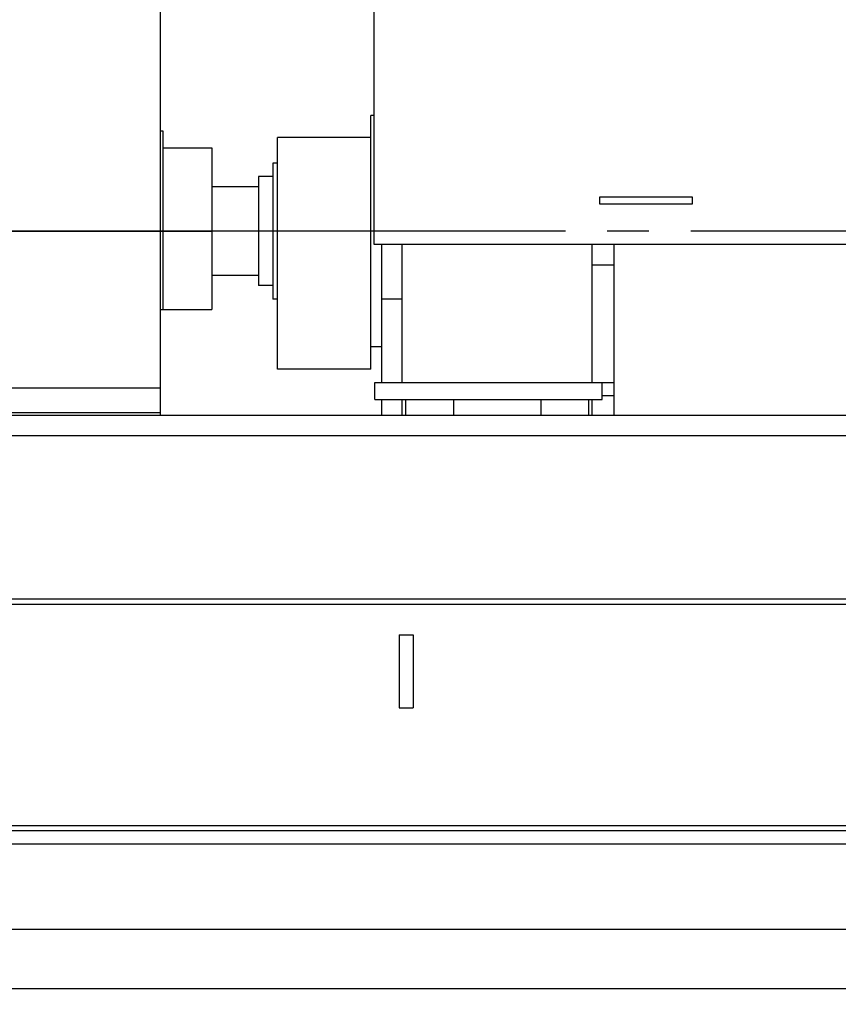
# Model space of a CAD drawing. Header units: millimetres. Extents: x 0 to 1189, y 0 to 841.
# Tile 68 of 136: x 662 to 758, y 514 to 630. Entities that reach past the tile are written whole.
import ezdxf
from ezdxf.enums import TextEntityAlignment as Align

# ---------------------------------------------------------------- set-up
doc = ezdxf.new("R2010")
doc.units = ezdxf.units.MM
doc.header["$LTSCALE"] = 65.395
doc.linetypes.add('CENTER', pattern=[0.6, 0.375, -0.075, 0.075, -0.075])
doc.layers.get('0').update_dxf_attribs({"linetype": 'CONTINUOUS'})
for name, color, linetype in [('9M32C_GENSET_GENERATOR_ABL206', 7, 'CONTINUOUS'), ('9M32C_GENSET_GENERATOR_T1_PBL207', 7, 'CONTINUOUS'), ('9M32C_GENSET_SCHUTZHAUBE_ABL200', 7, 'CONTINUOUS'), ('9M32C_GENSET_SCHUTZHAUBE_T1_PBL201', 7, 'CONTINUOUS'), ('9M32C_GENSET_STD_GRUNDRAHMEN_ABL50', 7, 'CONTINUOUS'), ('9M32C_GENSET_STD_GRUNDRAHMEN_T1_PBL51', 7, 'CONTINUOUS'), ('new_view_9_VBL0', 7, 'CONTINUOUS')]:
    doc.layers.add(name, color=color, linetype=linetype)
doc.styles.get("Standard").update_dxf_attribs({"font": 'txt', "width": 0.6})
doc.dimstyles.new('DIMSTYLE_1', dxfattribs={"dimtxt": 3.5, "dimasz": 3.5, "dimexe": 1.8, "dimexo": 0, "dimgap": 0.875, "dimtad": 1, "dimdec": 0, "dimlfac": 25, "dimdsep": 46, "dimtxsty": 'Standard', "dimblk": '_FILLED', "dimblk1": '_FILLED', "dimblk2": '_FILLED', "dimcen": 0.09, "dimadec": 0, "dimazin": 0, "dimtp": 2, "dimtm": 2, "dimtfac": 1, "dimtdec": 0, "dimtofl": 0, "dimtmove": 0, "dimatfit": 3, "dimldrblk": '_FILLED', "dimfxl": 1, "dimtolj": 1, "dimarcsym": 0})
doc.dimstyles.new('DIMSTYLE_4', dxfattribs={"dimtxt": 3.5, "dimasz": 3.5, "dimexe": 1.8, "dimexo": 0, "dimgap": 0.875, "dimtad": 1, "dimlfac": 25, "dimdsep": 46, "dimtxsty": 'Standard', "dimblk": '_FILLED', "dimblk1": '_FILLED', "dimblk2": '_FILLED', "dimcen": 0.09, "dimadec": 0, "dimazin": 0, "dimtp": 2, "dimtm": 2, "dimtfac": 1, "dimtofl": 0, "dimtmove": 0, "dimatfit": 3, "dimldrblk": '_FILLED', "dimfxl": 1, "dimtolj": 1, "dimarcsym": 0})

# ---------------------------------------------------------------- blocks, each defined once
blk = doc.blocks.new('_FILLED')
at = {"color": 0, "linetype": 'ByBlock'}
blk.add_solid([(0, 0), (-1, 0.167), (-1, -0.167)], dxfattribs=at)
blk = doc.blocks.new('*D1')
at = {"color": 2, "linetype": 'Continuous'}
for p, q in [((357.24, 723.54), (345.44, 723.54)), ((347.24, 723.54), (347.24, 664.16)), ((347.24, 604.78), (347.24, 664.16)), ((705.41, 604.78), (345.44, 604.78))]:
    blk.add_line(p, q, dxfattribs=at)
at = {"color": 2, "linetype": 'Continuous', "xscale": 3.5, "yscale": 3.5, "zscale": 3.5}
for p, rotation in [((347.24, 723.54), 90), ((347.24, 604.78), 270)]:
    blk.add_blockref('_FILLED', p, dxfattribs=dict(at, rotation=rotation))
at = {"color": 2, "linetype": 'Continuous', "width": 0.690476}
blk.add_text('2969', height=3.5, rotation=90, dxfattribs=at).set_placement((346.36, 664.16), align=Align.CENTER)
blk = doc.blocks.new('*D10')
at = {"color": 2, "linetype": 'Continuous'}
for p, q in [((425.62, 534.38), (425.62, 520.98)), ((814.02, 534.38), (814.02, 520.98)), ((425.62, 522.78), (619.82, 522.78)), ((814.02, 522.78), (619.82, 522.78))]:
    blk.add_line(p, q, dxfattribs=at)
at = {"color": 2, "linetype": 'Continuous', "xscale": 3.5, "yscale": 3.5, "zscale": 3.5, "rotation": 180}
blk.add_blockref('_FILLED', (425.62, 522.78), dxfattribs=at)
at = {"color": 2, "linetype": 'Continuous', "xscale": 3.5, "yscale": 3.5, "zscale": 3.5}
blk.add_blockref('_FILLED', (814.02, 522.78), dxfattribs=at)
at = {"color": 2, "linetype": 'Continuous', "width": 0.636905}
blk.add_text('9710', height=3.5, dxfattribs=at).set_placement((619.82, 523.65), align=Align.CENTER)
blk = doc.blocks.new('*D11')
at = {"color": 2, "linetype": 'Continuous'}
for p, q in [((411.9, 534.42), (411.9, 513.98)), ((814.02, 534.38), (814.02, 513.98)), ((411.9, 515.78), (612.96, 515.78)), ((814.02, 515.78), (612.96, 515.78))]:
    blk.add_line(p, q, dxfattribs=at)
at = {"color": 2, "linetype": 'Continuous', "xscale": 3.5, "yscale": 3.5, "zscale": 3.5, "rotation": 180}
blk.add_blockref('_FILLED', (411.9, 515.78), dxfattribs=at)
at = {"color": 2, "linetype": 'Continuous', "xscale": 3.5, "yscale": 3.5, "zscale": 3.5}
blk.add_blockref('_FILLED', (814.02, 515.78), dxfattribs=at)
at = {"color": 2, "linetype": 'Continuous', "width": 0.619048}
blk.add_text('10053', height=3.5, dxfattribs=at).set_placement((612.96, 516.65), align=Align.CENTER)
blk = doc.blocks.new('9M32C_GENSET_STD_GRUNDRAHMEN_T1_PBL51', base_point=(612.96, 557.98))
at = {"layer": '9M32C_GENSET_STD_GRUNDRAHMEN_T1_PBL51', "color": 7, "linetype": 'Continuous'}
for p, q in [((428.82, 583.18), (810.82, 583.18)), ((428.82, 580.78), (810.82, 580.78)), ((428.82, 561.58), (810.82, 561.58)), ((428.82, 560.98), (810.82, 560.98)), ((706.68, 557.36), (708.36, 557.36)), ((706.68, 557.36), (706.68, 548.8)), ((708.36, 557.36), (708.36, 548.8)), ((706.68, 548.8), (708.36, 548.8)), ((437.42, 534.98), (802.22, 534.98)), ((437.42, 534.38), (802.22, 534.38)), ((814.02, 532.78), (425.62, 532.78))]:
    blk.add_line(p, q, dxfattribs=at)
blk = doc.blocks.new('9M32C_GENSET_STD_GRUNDRAHMEN_ABL50', base_point=(612.96, 557.98))
at = {"layer": '9M32C_GENSET_STD_GRUNDRAHMEN_T1_PBL51'}
blk.add_blockref('9M32C_GENSET_STD_GRUNDRAHMEN_T1_PBL51', (612.96, 557.98), dxfattribs=at)
blk = doc.blocks.new('9M32C_GENSET_SCHUTZHAUBE_T1_PBL201', base_point=(669.36, 609.08))
at = {"layer": '9M32C_GENSET_SCHUTZHAUBE_T1_PBL201', "color": 7, "linetype": 'Continuous'}
for p, q in [((678.7, 634.98), (654.02, 634.98)), ((654.02, 628.44), (654.02, 634.98)), ((678.7, 583.18), (678.7, 634.98)), ((654.02, 621.48), (654.02, 624.84)), ((654.02, 613.12), (654.02, 619.98)), ((678.7, 616.58), (678.94, 616.58)), ((678.94, 616.58), (678.94, 595.58)), ((678.94, 614.58), (684.7, 614.58)), ((684.7, 614.58), (684.7, 595.58)), ((654.02, 583.18), (654.02, 604.38)), ((678.7, 595.58), (684.7, 595.58)), ((654.02, 586.38), (678.7, 586.38)), ((654.02, 583.5), (678.7, 583.5))]:
    blk.add_line(p, q, dxfattribs=at)
at = {"layer": '9M32C_GENSET_SCHUTZHAUBE_T1_PBL201', "color": 9, "linetype": 'Continuous'}
blk.add_line((658.56, 604.78), (684.7, 604.78), dxfattribs=at)
blk = doc.blocks.new('9M32C_GENSET_SCHUTZHAUBE_ABL200', base_point=(669.36, 609.08))
at = {"layer": '9M32C_GENSET_SCHUTZHAUBE_T1_PBL201'}
blk.add_blockref('9M32C_GENSET_SCHUTZHAUBE_T1_PBL201', (669.36, 609.08), dxfattribs=at)
blk = doc.blocks.new('9M32C_GENSET_GENERATOR_T1_PBL207', base_point=(599.24, 632.72))
at = {"layer": '9M32C_GENSET_GENERATOR_T1_PBL207', "color": 7, "linetype": 'Continuous'}
for p, q in [((703.76, 603.21), (703.76, 682.25)), ((703.76, 618.38), (703.38, 618.38)), ((703.38, 604.78), (703.38, 618.38)), ((703.38, 615.78), (692.42, 615.78)), ((692.42, 588.58), (692.42, 615.78)), ((692.42, 612.78), (691.86, 612.78)), ((691.86, 612.78), (691.86, 596.78)), ((691.86, 611.18), (690.18, 611.18)), ((690.18, 611.18), (690.18, 598.38)), ((690.18, 609.98), (684.7, 609.98)), ((741.14, 608.78), (730.22, 608.78)), ((730.22, 608.78), (730.22, 607.98)), ((741.14, 607.98), (741.14, 608.78)), ((730.22, 607.98), (741.14, 607.98)), ((703.38, 588.58), (703.38, 604.78)), ((791.04, 603.21), (703.76, 603.21)), ((704.66, 596.82), (704.66, 603.21)), ((707.06, 596.82), (707.06, 603.21)), ((729.34, 600.78), (729.34, 603.21)), ((731.94, 583.18), (731.94, 603.21)), ((731.94, 600.78), (729.34, 600.78)), ((729.34, 587.02), (729.34, 600.78)), ((690.18, 599.58), (684.7, 599.58)), ((691.86, 598.38), (690.18, 598.38)), ((692.42, 596.78), (691.86, 596.78)), ((704.66, 596.82), (707.06, 596.82)), ((704.66, 587.02), (704.66, 596.82)), ((707.06, 587.02), (707.06, 596.82)), ((704.66, 591.18), (703.38, 591.18)), ((703.38, 588.58), (692.42, 588.58)), ((703.86, 587.02), (731.94, 587.02)), ((703.86, 585.02), (703.86, 587.02)), ((730.54, 585.02), (730.54, 587.02)), ((731.94, 585.42), (730.54, 585.42)), ((703.86, 585.02), (730.54, 585.02)), ((704.66, 583.18), (704.66, 585.02)), ((707.06, 583.18), (707.06, 585.02)), ((707.46, 585.02), (707.46, 583.18)), ((713.06, 585.02), (713.06, 583.18)), ((723.34, 585.02), (723.34, 583.18)), ((728.94, 585.02), (728.94, 583.18)), ((729.34, 583.18), (729.34, 585.02))]:
    blk.add_line(p, q, dxfattribs=at)
at = {"layer": '9M32C_GENSET_GENERATOR_T1_PBL207', "color": 2, "linetype": 'CENTER'}
blk.add_line((804.68, 604.78), (393.81, 604.78), dxfattribs=at)
blk = doc.blocks.new('9M32C_GENSET_GENERATOR_ABL206', base_point=(599.24, 632.72))
at = {"layer": '9M32C_GENSET_GENERATOR_T1_PBL207'}
blk.add_blockref('9M32C_GENSET_GENERATOR_T1_PBL207', (599.24, 632.72), dxfattribs=at)
blk = doc.blocks.new('NEW_VIEW_9_VBL0', base_point=(585.63, 629.26))
at = {"layer": '9M32C_GENSET_GENERATOR_ABL206'}
blk.add_blockref('9M32C_GENSET_GENERATOR_ABL206', (599.24, 632.72), dxfattribs=at)
at = {"layer": '9M32C_GENSET_SCHUTZHAUBE_ABL200'}
blk.add_blockref('9M32C_GENSET_SCHUTZHAUBE_ABL200', (669.36, 609.08), dxfattribs=at)
at = {"layer": '9M32C_GENSET_STD_GRUNDRAHMEN_ABL50'}
blk.add_blockref('9M32C_GENSET_STD_GRUNDRAHMEN_ABL50', (612.96, 557.98), dxfattribs=at)

msp = doc.modelspace()

# ---------------------------------------------------------------- block references
at = {"layer": 'new_view_9_VBL0'}
msp.add_blockref('NEW_VIEW_9_VBL0', (585.62781, 629.26403), dxfattribs=at)

# ---------------------------------------------------------------- dimensions: what is measured, and where the dimension line sits
at = {"color": 2, "linetype": 'Continuous'}
for base, p1, p2, angle, dimstyle, picture, middle in [((347.23822, 723.53917), (705.41165, 604.78), (357.23822, 723.53917), 90, 'DIMSTYLE_1', '*D1', (347.23822, 663.82625)), ((425.6174, 522.78), (814.0174, 534.38), (425.6174, 534.38), 180, 'DIMSTYLE_4', '*D10', (619.48409, 522.78))]:
    dim = msp.add_linear_dim(base=base, p1=p1, p2=p2, angle=angle, dimstyle=dimstyle, dxfattribs=at)
    dim.commit()
    dim.dimension.update_dxf_attribs({"geometry": picture, "text_midpoint": middle, "dimtype": 160})
dim = msp.add_linear_dim(base=(814.0174, 515.78), p1=(411.8974, 534.42), p2=(814.0174, 534.38), dimstyle='DIMSTYLE_4', dxfattribs=at)
dim.commit()
dim.dimension.update_dxf_attribs({"geometry": '*D11', "text_midpoint": (612.62407, 515.78), "dimtype": 160})

doc.saveas('drawing.dxf')
